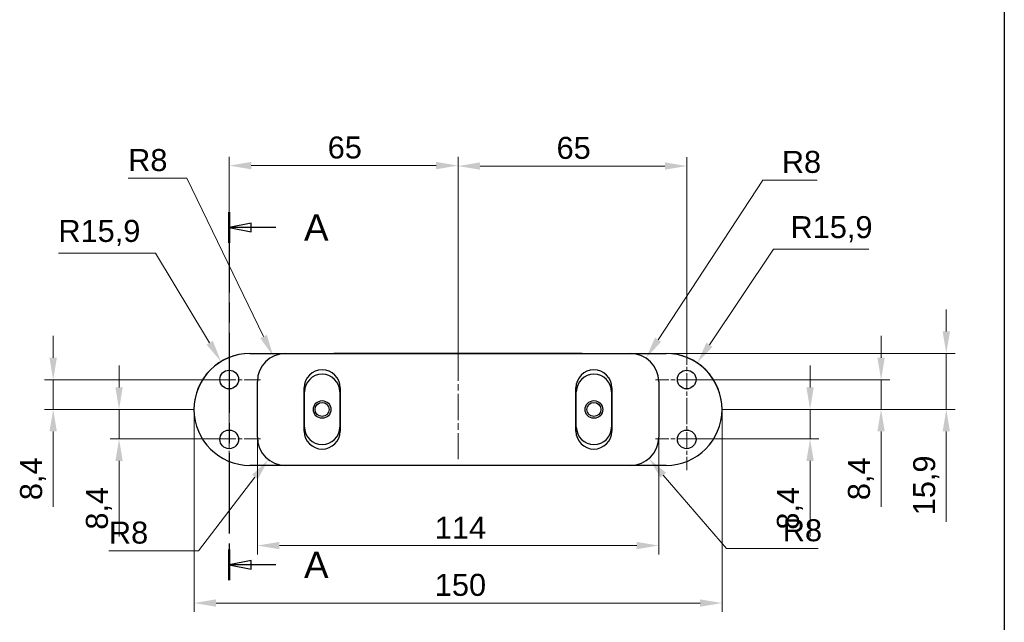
# Model space of a CAD drawing. Header units: millimetres. Extents: x 12 to 1038, y 10 to 730.
# Tile 6 of 15: x 758 to 1038, y 306 to 477. Entities that reach past the tile are written whole.
import ezdxf

# ---------------------------------------------------------------- set-up
doc = ezdxf.new("R2010")
doc.units = ezdxf.units.MM
doc.header["$LTSCALE"] = 2.5
doc.linetypes.add('CHAIN', pattern=[0.3543, 0.2362, -0.0295, 0.0591, -0.0295])
for name, color, linetype, lineweight in [('Bordo (ISO)', 7, 'Continuous', 25), ('Centro (ISO)', 7, 'Continuous', 15), ("Linea d'asse (ISO)", 7, 'Continuous', 15), ('Linea di sezione (ISO)', 7, 'CHAIN', 25), ('Quota (ISO)', 7, 'Continuous', 15), ('Visibile (ISO)', 7, 'Continuous', 25)]:
    doc.layers.add(name, color=color, linetype=linetype, lineweight=lineweight)
doc.styles.add('Etichetta testo (ISO)', font='ARIAL.TTF')
doc.styles.add('Miglioranzo', font='ARIAL.TTF')
doc.dimstyles.new('Migliioranzo', dxfattribs={"dimscale": 2.5, "dimtxt": 2.5, "dimasz": 2.5, "dimexe": 1, "dimexo": 0, "dimgap": 0.762, "dimtad": 1, "dimtoh": 1, "dimrnd": 1e-08, "dimtxsty": 'Miglioranzo', "dimcen": 0.09, "dimdle": 10, "dimclrd": 256, "dimclre": 256, "dimclrt": 256, "dimazin": 2, "dimtfac": 0.8, "dimtmove": 0, "dimatfit": 3, "dimfxl": 1, "dimtolj": 1, "dimlwd": -1, "dimlwe": -1, "dimarcsym": 0})

# ---------------------------------------------------------------- blocks, each defined once
blk = doc.blocks.new('Bordi Bordo A3')
at = {"layer": 'Bordo (ISO)'}
blk.add_line((415, 292), (415, 5), dxfattribs=at)
blk = doc.blocks.new('SezioneConv2d0')
at = {"layer": 'Linea di sezione (ISO)', "linetype": 'CHAIN', "ltscale": 15.458606}
blk.add_line((326.93, 168.85), (326.93, 127.04), dxfattribs=at)
at = {"layer": 'Linea di sezione (ISO)', "linetype": 'Continuous', "lineweight": 50}
for p, q in [((326.93, 168.85), (326.93, 165.37)), ((326.93, 130.51), (326.93, 127.04))]:
    blk.add_line(p, q, dxfattribs=at)
at = {"layer": 'Linea di sezione (ISO)', "linetype": 'Continuous'}
for p, q in [((329.43, 167.61), (326.93, 167.11)), ((329.43, 167.11), (326.93, 167.11)), ((326.93, 167.11), (329.43, 166.61)), ((329.43, 166.61), (329.43, 167.61)), ((332.22, 167.11), (329.43, 167.11)), ((329.43, 129.27), (326.93, 128.77)), ((329.43, 128.77), (326.93, 128.77)), ((326.93, 128.77), (329.43, 128.27)), ((329.43, 128.27), (329.43, 129.27)), ((332.22, 128.77), (329.43, 128.77))]:
    blk.add_line(p, q, dxfattribs=at)
at = {"layer": 'Linea di sezione (ISO)', "linetype": 'Continuous', "flags": 128}
for points in [[(329.43, 167.61), (326.93, 167.11), (329.43, 166.61), (329.43, 167.61)], [(329.43, 129.27), (326.93, 128.77), (329.43, 128.27), (329.43, 129.27)]]:
    blk.add_lwpolyline(points, dxfattribs=at)
at = {"layer": 'Linea di sezione (ISO)'}
for points in [[(329.43, 167.61), (326.93, 167.11), (329.43, 166.61), (329.43, 167.61)], [(329.43, 129.27), (326.93, 128.77), (329.43, 128.27), (329.43, 129.27)]]:
    blk.add_solid(points, dxfattribs=at)
at = {"layer": 'Linea di sezione (ISO)', "char_height": 3, "attachment_point": 7, "style": 'Etichetta testo (ISO)'}
for insert in [(335.43, 165.61), (335.43, 127.27)]:
    blk.add_mtext('A', dxfattribs=dict(at, insert=insert))
blk = doc.blocks.new('*D60')
at = {"layer": 'Defpoints', "color": 0}
for p in [(947.33, 435.23), (947.33, 383.4), (882.33, 380.23)]:
    blk.add_point(p, dxfattribs=at)
at = {"layer": 'Quota (ISO)'}
for p, q in [((882.33, 380.23), (882.33, 437.73)), ((947.33, 383.4), (947.33, 437.73)), ((888.58, 435.23), (941.08, 435.23))]:
    blk.add_line(p, q, dxfattribs=at)
for points in [[(888.58, 436.27), (888.58, 434.19), (882.33, 435.23)], [(941.08, 436.27), (941.08, 434.19), (947.33, 435.23)]]:
    blk.add_solid(points, dxfattribs=at)
at = {"layer": 'Quota (ISO)', "insert": (910.31, 443.52), "char_height": 6.25, "attachment_point": 1, "style": 'Miglioranzo'}
blk.add_mtext('\\A1;65', dxfattribs=at)
blk = doc.blocks.new('*D61')
at = {"layer": 'Defpoints', "color": 0}
for p in [(825.33, 358.18), (939.33, 358.18), (939.33, 327.41)]:
    blk.add_point(p, dxfattribs=at)
at = {"layer": 'Quota (ISO)'}
for p, q in [((825.33, 358.18), (825.33, 324.91)), ((939.33, 358.18), (939.33, 324.91)), ((831.58, 327.41), (933.08, 327.41))]:
    blk.add_line(p, q, dxfattribs=at)
for points in [[(831.58, 328.46), (831.58, 326.37), (825.33, 327.41)], [(933.08, 328.46), (933.08, 326.37), (939.33, 327.41)]]:
    blk.add_solid(points, dxfattribs=at)
at = {"layer": 'Quota (ISO)', "insert": (875.73, 335.59), "char_height": 6.25, "attachment_point": 1, "style": 'Miglioranzo'}
blk.add_mtext('\\A1;114', dxfattribs=at)
blk = doc.blocks.new('*D62')
at = {"layer": 'Defpoints', "color": 0}
for p in [(807.33, 366.08), (957.33, 366.08), (957.33, 311.08)]:
    blk.add_point(p, dxfattribs=at)
at = {"layer": 'Quota (ISO)'}
for p, q in [((807.33, 366.08), (807.33, 308.58)), ((957.33, 366.08), (957.33, 308.58)), ((813.58, 311.08), (951.08, 311.08))]:
    blk.add_line(p, q, dxfattribs=at)
for points in [[(813.58, 312.12), (813.58, 310.04), (807.33, 311.08)], [(951.08, 312.12), (951.08, 310.04), (957.33, 311.08)]]:
    blk.add_solid(points, dxfattribs=at)
at = {"layer": 'Quota (ISO)', "insert": (875.73, 319.37), "char_height": 6.25, "attachment_point": 1, "style": 'Miglioranzo'}
blk.add_mtext('\\A1;150', dxfattribs=at)
blk = doc.blocks.new('*D63')
at = {"layer": 'Defpoints', "color": 0}
for p in [(817.33, 374.5), (767.33, 366.08), (807.33, 366.08)]:
    blk.add_point(p, dxfattribs=at)
at = {"layer": 'Quota (ISO)'}
for p, q in [((767.33, 380.75), (767.33, 387)), ((817.33, 374.5), (764.83, 374.5)), ((767.33, 374.5), (767.33, 366.08)), ((807.33, 366.08), (764.83, 366.08)), ((767.33, 359.83), (767.33, 338.41))]:
    blk.add_line(p, q, dxfattribs=at)
for points in [[(766.28, 380.75), (768.37, 380.75), (767.33, 374.5)], [(766.28, 359.83), (768.37, 359.83), (767.33, 366.08)]]:
    blk.add_solid(points, dxfattribs=at)
at = {"layer": 'Quota (ISO)', "insert": (757.91, 340.31), "char_height": 6.25, "attachment_point": 1, "rotation": 90, "style": 'Miglioranzo'}
blk.add_mtext('\\A1;8,4', dxfattribs=at)
blk = doc.blocks.new('*D64')
at = {"layer": 'Defpoints', "color": 0}
for p in [(786.04, 366.08), (807.33, 366.08), (817.33, 357.7)]:
    blk.add_point(p, dxfattribs=at)
at = {"layer": 'Quota (ISO)'}
for p, q in [((786.04, 372.33), (786.04, 378.58)), ((807.33, 366.08), (783.54, 366.08)), ((786.04, 366.08), (786.04, 357.7)), ((817.33, 357.7), (783.54, 357.7)), ((786.04, 351.45), (786.04, 330.02))]:
    blk.add_line(p, q, dxfattribs=at)
for points in [[(785, 372.33), (787.08, 372.33), (786.04, 366.08)], [(785, 351.45), (787.08, 351.45), (786.04, 357.7)]]:
    blk.add_solid(points, dxfattribs=at)
at = {"layer": 'Quota (ISO)', "insert": (776.62, 331.93), "char_height": 6.25, "attachment_point": 1, "rotation": 90, "style": 'Miglioranzo'}
blk.add_mtext('\\A1;8,4', dxfattribs=at)
blk = doc.blocks.new('*D65')
at = {"layer": 'Defpoints', "color": 0}
for p in [(882.33, 435.35), (817.33, 383.4), (882.33, 380.23)]:
    blk.add_point(p, dxfattribs=at)
at = {"layer": 'Quota (ISO)'}
for p, q in [((817.33, 383.4), (817.33, 437.85)), ((882.33, 380.23), (882.33, 437.85)), ((823.58, 435.35), (876.08, 435.35))]:
    blk.add_line(p, q, dxfattribs=at)
for points in [[(823.58, 436.39), (823.58, 434.31), (817.33, 435.35)], [(876.08, 436.39), (876.08, 434.31), (882.33, 435.35)]]:
    blk.add_solid(points, dxfattribs=at)
at = {"layer": 'Quota (ISO)', "insert": (845.31, 443.63), "char_height": 6.25, "attachment_point": 1, "style": 'Miglioranzo'}
blk.add_mtext('\\A1;65', dxfattribs=at)
blk = doc.blocks.new('*D66')
at = {"layer": 'Defpoints', "color": 0}
for p in [(957.33, 366.08), (982.33, 366.08), (947.33, 357.7)]:
    blk.add_point(p, dxfattribs=at)
at = {"layer": 'Quota (ISO)'}
for p, q in [((982.33, 372.33), (982.33, 378.58)), ((957.33, 366.08), (984.83, 366.08)), ((982.33, 366.08), (982.33, 357.7)), ((947.33, 357.7), (984.83, 357.7)), ((982.33, 351.45), (982.33, 330.02))]:
    blk.add_line(p, q, dxfattribs=at)
for points in [[(981.28, 372.33), (983.37, 372.33), (982.33, 366.08)], [(981.28, 351.45), (983.37, 351.45), (982.33, 357.7)]]:
    blk.add_solid(points, dxfattribs=at)
at = {"layer": 'Quota (ISO)', "insert": (972.91, 331.93), "char_height": 6.25, "attachment_point": 1, "rotation": 90, "style": 'Miglioranzo'}
blk.add_mtext('\\A1;8,4', dxfattribs=at)
blk = doc.blocks.new('*D67')
at = {"layer": 'Defpoints', "color": 0}
for p in [(947.33, 374.5), (1002.49, 374.5), (957.33, 366.08)]:
    blk.add_point(p, dxfattribs=at)
at = {"layer": 'Quota (ISO)'}
for p, q in [((1002.49, 380.75), (1002.49, 387)), ((947.33, 374.5), (1004.99, 374.5)), ((1002.49, 374.5), (1002.49, 366.08)), ((957.33, 366.08), (1004.99, 366.08)), ((1002.49, 359.83), (1002.49, 338.41))]:
    blk.add_line(p, q, dxfattribs=at)
for points in [[(1001.45, 380.75), (1003.54, 380.75), (1002.49, 374.5)], [(1001.45, 359.83), (1003.54, 359.83), (1002.49, 366.08)]]:
    blk.add_solid(points, dxfattribs=at)
at = {"layer": 'Quota (ISO)', "insert": (993.08, 340.31), "char_height": 6.25, "attachment_point": 1, "rotation": 90, "style": 'Miglioranzo'}
blk.add_mtext('\\A1;8,4', dxfattribs=at)
blk = doc.blocks.new('*D68')
at = {"layer": 'Defpoints', "color": 0}
for p in [(941.43, 381.98), (957.33, 366.08), (1021.03, 366.08)]:
    blk.add_point(p, dxfattribs=at)
at = {"layer": 'Quota (ISO)'}
for p, q in [((1021.03, 388.23), (1021.03, 394.48)), ((941.43, 381.98), (1023.53, 381.98)), ((1021.03, 381.98), (1021.03, 366.08)), ((957.33, 366.08), (1023.53, 366.08)), ((1021.03, 359.83), (1021.03, 334.11))]:
    blk.add_line(p, q, dxfattribs=at)
for points in [[(1019.99, 388.23), (1022.07, 388.23), (1021.03, 381.98)], [(1019.99, 359.83), (1022.07, 359.83), (1021.03, 366.08)]]:
    blk.add_solid(points, dxfattribs=at)
at = {"layer": 'Quota (ISO)', "insert": (1011.61, 336.01), "char_height": 6.25, "attachment_point": 1, "rotation": 90, "style": 'Miglioranzo'}
blk.add_mtext('\\A1;15,9', dxfattribs=at)
blk = doc.blocks.new('*D69')
at = {"layer": 'Defpoints', "color": 0}
for p in [(829.83, 381.17), (833.33, 373.98)]:
    blk.add_point(p, dxfattribs=at)
at = {"layer": 'Quota (ISO)'}
for p, q in [((788.62, 431.78), (805.25, 431.78)), ((805.25, 431.78), (827.1, 386.8))]:
    blk.add_line(p, q, dxfattribs=at)
blk.add_solid([(828.04, 387.25), (826.16, 386.34), (829.83, 381.17)], dxfattribs=at)
at = {"layer": 'Quota (ISO)', "insert": (788.62, 440.06), "char_height": 6.25, "attachment_point": 1, "style": 'Miglioranzo'}
blk.add_mtext('\\A1;R8', dxfattribs=at)
blk = doc.blocks.new('*D70')
at = {"layer": 'Defpoints', "color": 0}
for p in [(815, 379.69), (823.23, 366.08)]:
    blk.add_point(p, dxfattribs=at)
at = {"layer": 'Quota (ISO)'}
for p, q in [((768.8, 410.5), (796.39, 410.5)), ((796.39, 410.5), (811.77, 385.04))]:
    blk.add_line(p, q, dxfattribs=at)
blk.add_solid([(812.67, 385.58), (810.88, 384.5), (815, 379.69)], dxfattribs=at)
at = {"layer": 'Quota (ISO)', "insert": (768.8, 419.92), "char_height": 6.25, "attachment_point": 1, "style": 'Miglioranzo'}
blk.add_mtext('\\A1;R15,9', dxfattribs=at)
blk = doc.blocks.new('*D71')
at = {"layer": 'Defpoints', "color": 0}
for p in [(833.33, 358.18), (828.45, 351.83)]:
    blk.add_point(p, dxfattribs=at)
at = {"layer": 'Quota (ISO)'}
for p, q in [((808.56, 325.93), (824.65, 346.88)), ((783.16, 325.93), (808.56, 325.93))]:
    blk.add_line(p, q, dxfattribs=at)
blk.add_solid([(823.82, 347.51), (825.47, 346.24), (828.45, 351.83)], dxfattribs=at)
at = {"layer": 'Quota (ISO)', "insert": (783.16, 334.22), "char_height": 6.25, "attachment_point": 1, "style": 'Miglioranzo'}
blk.add_mtext('\\A1;R8', dxfattribs=at)
blk = doc.blocks.new('*D72')
at = {"layer": 'Defpoints', "color": 0}
for p in [(931.33, 358.18), (936.55, 352.12)]:
    blk.add_point(p, dxfattribs=at)
at = {"layer": 'Quota (ISO)'}
for p, q in [((958.58, 326.61), (940.64, 347.39)), ((984.66, 326.61), (958.58, 326.61))]:
    blk.add_line(p, q, dxfattribs=at)
blk.add_solid([(941.43, 348.07), (939.85, 346.71), (936.55, 352.12)], dxfattribs=at)
at = {"layer": 'Quota (ISO)', "insert": (974.57, 334.89), "char_height": 6.25, "attachment_point": 1, "style": 'Miglioranzo'}
blk.add_mtext('\\A1;R8', dxfattribs=at)
blk = doc.blocks.new('*D73')
at = {"layer": 'Defpoints', "color": 0}
for p in [(935.72, 380.67), (931.33, 373.98)]:
    blk.add_point(p, dxfattribs=at)
at = {"layer": 'Quota (ISO)'}
for p, q in [((968.95, 431.25), (939.15, 385.89)), ((984.38, 431.25), (968.95, 431.25))]:
    blk.add_line(p, q, dxfattribs=at)
blk.add_solid([(938.28, 386.46), (940.02, 385.32), (935.72, 380.67)], dxfattribs=at)
at = {"layer": 'Quota (ISO)', "insert": (974.29, 439.54), "char_height": 6.25, "attachment_point": 1, "style": 'Miglioranzo'}
blk.add_mtext('\\A1;R8', dxfattribs=at)
blk = doc.blocks.new('*D74')
at = {"layer": 'Defpoints', "color": 0}
for p in [(950.27, 379.29), (941.43, 366.08)]:
    blk.add_point(p, dxfattribs=at)
at = {"layer": 'Quota (ISO)'}
for p, q in [((971.9, 411.58), (953.75, 384.48)), ((999, 411.58), (971.9, 411.58))]:
    blk.add_line(p, q, dxfattribs=at)
blk.add_solid([(952.89, 385.06), (954.62, 383.9), (950.27, 379.29)], dxfattribs=at)
at = {"layer": 'Quota (ISO)', "insert": (976.77, 421), "char_height": 6.25, "attachment_point": 1, "style": 'Miglioranzo'}
blk.add_mtext('\\A1;R15,9', dxfattribs=at)

msp = doc.modelspace()

# ---------------------------------------------------------------- linework, layer by layer
at = {"layer": 'Centro (ISO)', "linetype": 'CHAIN', "ltscale": 7.911697}
for p, q in [((817.325, 383.396), (817.325, 365.596)), ((947.325, 383.396), (947.325, 365.596)), ((826.225, 374.496), (808.425, 374.496)), ((956.225, 374.496), (938.425, 374.496)), ((817.325, 366.596), (817.325, 348.796)), ((947.325, 366.596), (947.325, 348.796)), ((826.225, 357.696), (808.425, 357.696)), ((956.225, 357.696), (938.425, 357.696))]:
    msp.add_line(p, q, dxfattribs=at)
at = {"layer": "Linea d'asse (ISO)", "linetype": 'CHAIN', "ltscale": 12.578768}
msp.add_line((882.325, 351.929), (882.325, 380.229), dxfattribs=at)
at = {"layer": 'Visibile (ISO)'}
for p, q in [((823.225, 381.996), (847.075, 381.996)), ((823.225, 381.979), (832.575, 381.979)), ((832.575, 381.979), (832.575, 381.943)), ((832.575, 381.979), (833.325, 381.979)), ((833.325, 381.979), (931.325, 381.979)), ((917.575, 381.996), (847.075, 381.996)), ((847.075, 381.996), (847.075, 381.979)), ((917.575, 381.996), (941.425, 381.996)), ((917.575, 381.979), (917.575, 381.996)), ((931.325, 381.979), (932.025, 381.979)), ((932.025, 381.979), (941.425, 381.979)), ((932.025, 381.948), (932.025, 381.979)), ((825.325, 358.179), (825.325, 373.979)), ((838.625, 359.929), (838.625, 372.229)), ((848.825, 372.229), (848.825, 359.929)), ((915.825, 359.929), (915.825, 372.229)), ((926.025, 372.229), (926.025, 359.929)), ((939.325, 373.979), (939.325, 358.179)), ((838.725, 361.079), (838.725, 371.079)), ((848.725, 371.079), (848.725, 361.079)), ((915.925, 361.079), (915.925, 371.079)), ((925.925, 371.079), (925.925, 361.079)), ((832.575, 350.179), (823.225, 350.179)), ((832.575, 350.214), (832.575, 350.179)), ((833.325, 350.179), (832.575, 350.179)), ((931.325, 350.179), (833.325, 350.179)), ((932.025, 350.179), (931.325, 350.179)), ((932.025, 350.179), (932.025, 350.209)), ((941.425, 350.179), (932.025, 350.179))]:
    msp.add_line(p, q, dxfattribs=at)
for centre, radius in [((817.325, 374.579), 2.65), ((947.275, 374.579), 2.65), ((843.725, 366.079), 2.5), ((843.725, 366.079), 2.009), ((920.925, 366.079), 2.5), ((920.925, 366.079), 2.009), ((817.325, 357.579), 2.65), ((947.275, 357.579), 2.65)]:
    msp.add_circle(centre, radius, dxfattribs=at)
for centre, radius, start, end in [((823.225, 366.096), 15.9, 90, 180.03063), ((823.225, 366.079), 15.9, 90, 270), ((833.325, 373.979), 8, 90, 180), ((931.325, 373.979), 8, 0, 90), ((941.425, 366.096), 15.9, 359.96937, 90), ((941.425, 366.079), 15.9, 270, 90), ((843.725, 372.229), 5.1, 0, 180), ((843.725, 371.079), 5, 0, 180), ((920.925, 372.229), 5.1, 0, 180), ((920.925, 371.079), 5, 0, 180), ((843.725, 361.079), 5, 180, 0), ((920.925, 361.079), 5, 180, 0), ((833.325, 358.179), 8, 180, 270), ((843.725, 359.929), 5.1, 180, 0), ((920.925, 359.929), 5.1, 180, 0), ((931.325, 358.179), 8, 270, 0)]:
    msp.add_arc(centre, radius, start, end, dxfattribs=at)

# ---------------------------------------------------------------- block references
at = {"xscale": 2.5, "yscale": 2.5, "zscale": 2.5}
msp.add_blockref('Bordi Bordo A3', (0, 0), dxfattribs=at)
at = {"layer": 'Linea di sezione (ISO)', "xscale": 2.5, "yscale": 2.5, "zscale": 2.5}
msp.add_blockref('SezioneConv2d0', (0, 0), dxfattribs=at)

# ---------------------------------------------------------------- dimensions: what is measured, and where the dimension line sits
at = {"layer": 'Quota (ISO)'}
for base, p1, p2, picture, middle in [((882.325, 435.347), (817.325, 383.396), (882.325, 380.229), '*D65', (849.825, 435.347)), ((947.325, 435.229), (882.325, 380.229), (947.325, 383.396), '*D60', (914.825, 435.229)), ((939.325, 327.413), (825.325, 358.179), (939.325, 358.179), '*D61', (882.325, 327.413))]:
    dim = msp.add_linear_dim(base=base, p1=p1, p2=p2, dimstyle='Migliioranzo', override={"dimtoh": 0, "dimdec": 2, "dimtp": 0, "dimtm": 0, "dimtdec": 2, "dimtofl": 0, "dimatfit": 1}, dxfattribs=at)
    dim.commit()
    dim.dimension.update_dxf_attribs({"geometry": picture, "text_midpoint": middle, "dimtype": 160})
for center, mpoint, picture, middle in [((833.325, 373.979), (829.83, 381.175), '*D69', (793.664, 431.776)), ((931.325, 373.979), (935.718, 380.665), '*D73', (979.337, 431.253)), ((823.225, 366.079), (815.005, 379.689), '*D70', (779.911, 410.503)), ((941.425, 366.079), (950.273, 379.289), '*D74', (987.888, 411.583)), ((833.325, 358.179), (828.453, 351.834), '*D71', (788.203, 325.934)), ((931.325, 358.179), (936.553, 352.123), '*D72', (979.612, 326.605))]:
    dim = msp.add_radius_dim(center=center, mpoint=mpoint, dimstyle='Migliioranzo', override={"dimtih": 1, "dimdec": 2, "dimcen": 0, "dimtp": 0, "dimtm": 0, "dimtdec": 2, "dimtofl": 0}, dxfattribs=at)
    dim.commit()
    dim.dimension.update_dxf_attribs({"geometry": picture, "text_midpoint": middle, "dimtype": 164})
for base, p1, p2, angle, override, picture, middle in [((1021.03, 366.079), (941.425, 381.979), (957.325, 366.079), 270, {"dimtoh": 0, "dimdec": 2, "dimtp": 0, "dimtm": 0, "dimtdec": 2, "dimtofl": 1, "dimatfit": 1}, '*D68', (1021.03, 343.844)), ((767.325, 366.079), (817.325, 374.496), (807.325, 366.079), 90, {"dimtoh": 0, "dimdec": 1, "dimtp": 0, "dimtm": 0, "dimtdec": 2, "dimtofl": 1, "dimatfit": 1}, '*D63', (767.325, 345.993)), ((1002.494, 374.496), (957.325, 366.079), (947.325, 374.496), 90, {"dimtoh": 0, "dimdec": 1, "dimtp": 0, "dimtm": 0, "dimtdec": 2, "dimtofl": 1, "dimatfit": 1}, '*D67', (1002.494, 345.993)), ((786.039, 366.079), (817.325, 357.696), (807.325, 366.079), 90, {"dimtoh": 0, "dimdec": 1, "dimtp": 0, "dimtm": 0, "dimtdec": 2, "dimtofl": 1, "dimatfit": 1}, '*D64', (786.039, 337.61)), ((982.325, 366.079), (947.325, 357.696), (957.325, 366.079), 90, {"dimtoh": 0, "dimdec": 1, "dimtp": 0, "dimtm": 0, "dimtdec": 2, "dimtofl": 1, "dimatfit": 1}, '*D66', (982.325, 337.61)), ((957.325, 311.079), (807.325, 366.079), (957.325, 366.079), 180, {"dimtoh": 0, "dimdec": 2, "dimtp": 0, "dimtm": 0, "dimtdec": 2, "dimtofl": 0, "dimatfit": 1}, '*D62', (882.325, 311.079))]:
    dim = msp.add_linear_dim(base=base, p1=p1, p2=p2, angle=angle, dimstyle='Migliioranzo', override=override, dxfattribs=at)
    dim.commit()
    dim.dimension.update_dxf_attribs({"geometry": picture, "text_midpoint": middle, "dimtype": 160})

doc.saveas('drawing.dxf')
